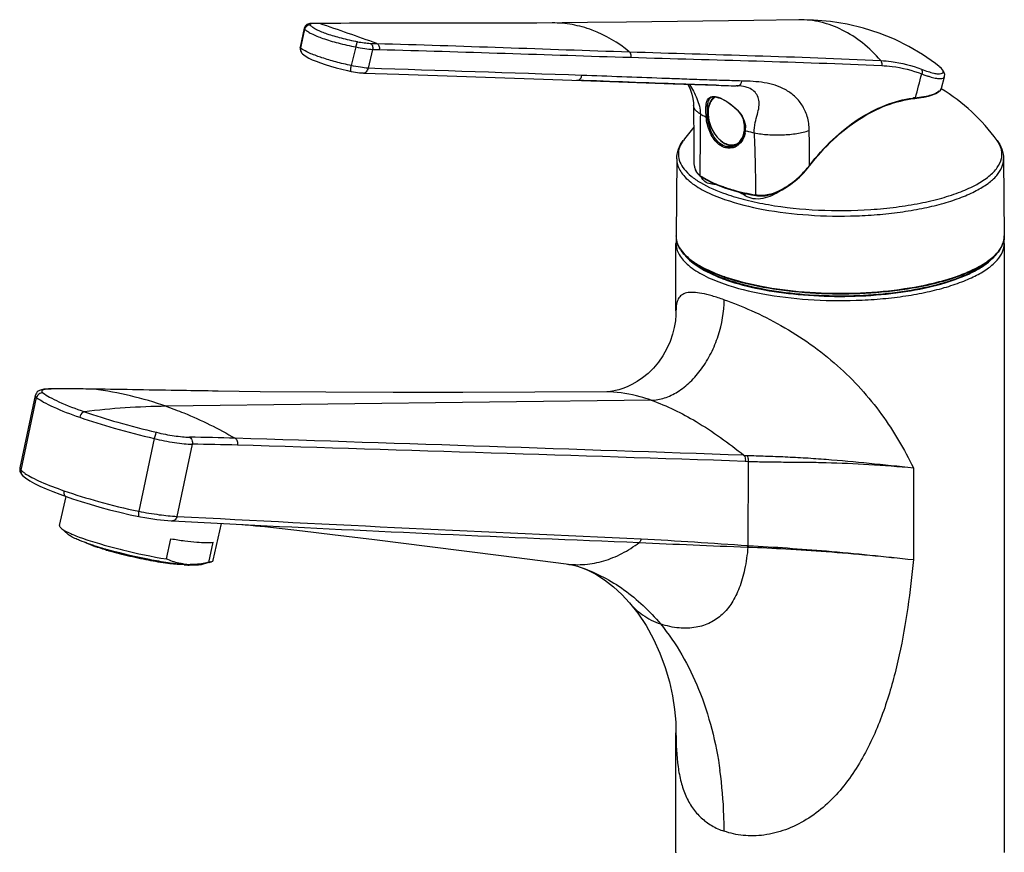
# Model space of a CAD drawing. Header units: millimetres. Extents: x 0 to 1118, y 0 to 864.
# Tile 2 of 5: x 268 to 418, y 235 to 362. Entities that reach past the tile are written whole.
import ezdxf

# ---------------------------------------------------------------- set-up
doc = ezdxf.new("R2010")
doc.units = ezdxf.units.MM
doc.header["$LTSCALE"] = 61.468
doc.layers.get('0').update_dxf_attribs({"linetype": 'CONTINUOUS'})

msp = doc.modelspace()

# ---------------------------------------------------------------- linework, layer by layer
at = {"color": 7, "linetype": 'CONTINUOUS'}
for p, q in [((354.86, 361.42), (347.12, 361.35)), ((387.02, 361.85), (380.18, 361.76)), ((311.71, 360.56), (311.11, 357.69)), ((318.6, 361.33), (312.99, 361.29)), ((323.78, 361.34), (318.6, 361.33)), ((342.13, 361.34), (323.78, 361.34)), ((347.12, 361.35), (342.13, 361.34)), ((311.11, 357.69), (311.09, 357.5)), ((311.45, 356.66), (311.45, 356.66)), ((408.43, 354.73), (408.43, 354.74)), ((348.14, 352.8), (358.23, 352.45)), ((358.23, 352.45), (367.9, 352.1)), ((408.78, 351.45), (409.23, 353.15)), ((409.23, 353.14), (409.23, 353.15)), ((367.9, 352.1), (374.46, 351.87)), ((377.67, 351.78), (377.48, 351.78)), ((377.72, 351.78), (377.67, 351.78)), ((374.49, 350.06), (374.81, 349.98)), ((374.81, 349.98), (374.89, 349.95)), ((374.89, 349.95), (374.95, 349.93)), ((374.95, 349.93), (375.29, 349.79)), ((404.72, 349.86), (404.72, 349.86)), ((371.01, 348.79), (371.01, 348.79)), ((371.01, 348.79), (371.02, 347.5)), ((371.02, 347.5), (371.04, 344.16)), ((378.86, 345), (378.84, 344.87)), ((378.87, 345.1), (378.86, 345)), ((371.04, 344.16), (371.05, 340.28)), ((377.27, 342.62), (377.26, 342.62)), ((368.45, 340.64), (368.34, 328.92)), ((418.22, 340.64), (418.33, 328.92)), ((387.74, 338.47), (388.33, 339.14)), ((388.33, 339.14), (388.69, 339.6)), ((388.69, 339.6), (388.71, 339.62)), ((371.91, 338.12), (372.03, 338.03)), ((372.03, 338.03), (372.43, 337.77)), ((375.19, 336.44), (375.72, 336.25)), ((375.72, 336.25), (376.25, 336.07)), ((378.88, 335.38), (379.84, 335.19)), ((379.84, 335.19), (380.54, 335.06)), ((380.54, 335.06), (380.73, 335.03)), ((368.33, 317.48), (368.33, 327.76)), ((418.33, 327.76), (418.33, 234.97)), ((270.75, 304.59), (268.39, 293.57)), ((271.71, 305.47), (271.54, 305.42)), ((273, 305.6), (272.74, 305.59)), ((274.98, 305.6), (273, 305.6)), ((277.34, 305.59), (274.98, 305.6)), ((279.64, 305.56), (277.34, 305.59)), ((298.61, 305.26), (279.64, 305.56)), ((305, 305.17), (298.61, 305.26)), ((268.41, 293.03), (268.48, 292.84)), ((268.82, 292.4), (268.83, 292.39)), ((274.45, 284.77), (275.45, 289.2)), ((275.43, 289.2), (275.43, 289.2)), ((291.65, 285.49), (302.29, 284.94)), ((297.86, 279.49), (299.13, 285.1)), ((302.23, 284.94), (302.42, 284.93)), ((274.67, 284.38), (275.71, 283.45)), ((302.42, 284.93), (302.73, 284.9)), ((302.73, 284.9), (303.15, 284.86)), ((303.15, 284.86), (304.28, 284.75)), ((304.28, 284.75), (305.72, 284.61)), ((305.72, 284.61), (308.36, 284.32)), ((308.36, 284.32), (311.42, 283.96)), ((311.42, 283.96), (316.02, 283.42)), ((290.71, 279.68), (291.41, 282.76)), ((297.16, 279.15), (297.86, 282.23)), ((316.02, 283.42), (322.39, 282.63)), ((322.39, 282.63), (330.82, 281.58)), ((330.82, 281.58), (341.68, 280.2)), ((297.5, 279.22), (296.16, 278.83)), ((341.68, 280.2), (351.6, 278.92)), ((353.75, 278.43), (353.89, 278.38)), ((353.89, 278.38), (353.9, 278.37)), ((361.24, 273.01), (361.24, 273)), ((368.33, 234.97), (368.33, 253.16))]:
    msp.add_line(p, q, dxfattribs=at)
at = {"color": 9, "linetype": 'CONTINUOUS'}
for p, q in [((311.28, 358.03), (311.78, 360.42)), ((313.44, 361.27), (313.13, 361.27)), ((313.74, 361.28), (313.44, 361.27)), ((314.04, 361.28), (313.74, 361.28)), ((341.87, 361.34), (339.82, 361.34)), ((311.18, 357.55), (311.21, 357.67)), ((311.21, 357.67), (311.28, 358.03)), ((319.56, 357.71), (318.88, 354.87)), ((322.13, 357.34), (321.46, 354.47)), ((373.75, 350.04), (373.76, 350.05)), ((372.03, 338.03), (372.03, 338.03)), ((373.82, 336.8), (373.82, 337.03)), ((378.86, 335.04), (378.86, 335.38)), ((368.43, 328.15), (368.43, 328.13)), ((279.69, 305.56), (279.64, 305.56)), ((298.61, 305.26), (298.42, 305.26)), ((268.59, 293.2), (270.95, 304.27)), ((364.56, 303.87), (290.68, 302.95)), ((288.85, 298.03), (286.5, 286.95)), ((294.66, 297.16), (292.32, 286.17)), ((378.87, 294.56), (379.3, 294.55)), ((379.3, 294.55), (379.26, 281.74)), ((404.48, 293.58), (404.48, 279.58))]:
    msp.add_line(p, q, dxfattribs=at)
at = {"color": 7, "linetype": 'CONTINUOUS'}
for points in [[(380.18, 361.76), (360.77, 361.49), (354.86, 361.42)], [(408.43, 354.74), (407.83, 355.2), (405.87, 356.57), (403.78, 357.8), (401.59, 358.89), (399.29, 359.82), (396.89, 360.58), (394.42, 361.17), (391.87, 361.58), (389.27, 361.81), (387.02, 361.85)], [(311.79, 360.78), (311.73, 360.63), (311.71, 360.56)], [(312.4, 361.23), (312.26, 361.18), (312.12, 361.11), (311.99, 361.02), (311.88, 360.91), (311.79, 360.78)], [(312.7, 361.28), (312.54, 361.26), (312.4, 361.23)], [(312.99, 361.29), (312.86, 361.29), (312.7, 361.28)], [(311.09, 357.5), (311.1, 357.31), (311.14, 357.13)], [(311.14, 357.13), (311.22, 356.96), (311.31, 356.81), (311.43, 356.68), (311.45, 356.66)], [(311.45, 356.66), (311.63, 356.5), (312, 356.25), (312.43, 356), (312.94, 355.76), (313.52, 355.52), (314.19, 355.27), (314.92, 355.03), (315.72, 354.78), (316.56, 354.55), (317.43, 354.32), (318.31, 354.11), (318.86, 353.99)], [(318.86, 353.99), (319.19, 353.93), (319.5, 353.87), (319.81, 353.82), (320.13, 353.78), (320.43, 353.75), (320.72, 353.74), (320.76, 353.73)], [(409.23, 353.14), (409.25, 353.26), (409.26, 353.53), (409.19, 353.79), (409.08, 354.03), (408.93, 354.24), (408.75, 354.45), (408.53, 354.65), (408.43, 354.73)], [(320.76, 353.73), (326.12, 353.54), (348.14, 352.8)], [(370.15, 352.02), (370.49, 351.26), (370.74, 350.52), (370.9, 349.84), (370.99, 349.21), (371.01, 348.79)], [(404.72, 349.86), (405.31, 349.93), (406.1, 350.06), (406.81, 350.21), (407.42, 350.39), (407.93, 350.61), (408.33, 350.85), (408.62, 351.13), (408.79, 351.46)], [(373.75, 350.04), (373.94, 350.1), (374.2, 350.1), (374.49, 350.06)], [(375.29, 349.79), (375.67, 349.6), (376.06, 349.38), (376.47, 349.11), (376.87, 348.81), (377.26, 348.48), (377.63, 348.11), (377.97, 347.72), (378.26, 347.3), (378.5, 346.86), (378.69, 346.42), (378.81, 345.97), (378.87, 345.52), (378.87, 345.1)], [(378.84, 344.87), (378.75, 344.43), (378.6, 344.01), (378.41, 343.63), (378.16, 343.29), (377.89, 343)], [(377.89, 343), (377.57, 342.78), (377.26, 342.62)], [(371.05, 340.28), (371.07, 339.9), (371.13, 339.46), (371.25, 339.05), (371.42, 338.69), (371.64, 338.37), (371.91, 338.12)], [(372.43, 337.77), (373.06, 337.41), (373.73, 337.07)], [(380.73, 335.03), (381.29, 335), (381.89, 335.04), (382.53, 335.15), (383.18, 335.34), (383.84, 335.61), (384.51, 335.93), (385.18, 336.33), (385.83, 336.78), (386.48, 337.29), (387.12, 337.86), (387.74, 338.47)], [(373.73, 337.07), (374.44, 336.74), (375.19, 336.44)], [(376.25, 336.07), (377.08, 335.82), (377.96, 335.59), (378.88, 335.38)], [(368.33, 317.49), (368.32, 316.89), (368.24, 315.99), (368.07, 314.98), (367.81, 313.92), (367.43, 312.82), (366.94, 311.73), (366.34, 310.66), (365.65, 309.66), (364.9, 308.76), (364.09, 307.96), (363.25, 307.27), (362.42, 306.71), (361.62, 306.26), (360.87, 305.91), (360.21, 305.66), (359.62, 305.47), (359.11, 305.34), (358.68, 305.25), (358.34, 305.19), (358.07, 305.16), (358.01, 305.15)], [(271.54, 305.42), (271.37, 305.35), (271.21, 305.26), (271.05, 305.13), (270.92, 304.97), (270.81, 304.78), (270.75, 304.59)], [(272.74, 305.59), (272.49, 305.58), (272.27, 305.56), (272.07, 305.54), (271.88, 305.51), (271.71, 305.47)], [(357.84, 305.13), (346.81, 305.08), (335.87, 305.05), (325.27, 305.05), (314.99, 305.09), (305, 305.17)], [(358.01, 305.15), (357.89, 305.14), (357.81, 305.14)], [(268.39, 293.57), (268.37, 293.45), (268.37, 293.24), (268.41, 293.03)], [(268.48, 292.84), (268.58, 292.67), (268.7, 292.53), (268.83, 292.39)], [(268.82, 292.4), (269.26, 292.03), (269.9, 291.6), (270.63, 291.18), (271.46, 290.77), (272.39, 290.36), (273.4, 289.95), (274.5, 289.53), (275.43, 289.2)], [(275.43, 289.2), (276.41, 288.86), (277.73, 288.44), (279.12, 288.01), (280.57, 287.59), (282.07, 287.18), (283.62, 286.8), (285.21, 286.43), (286.51, 286.16)], [(286.51, 286.16), (286.79, 286.1), (287.41, 285.99), (288.03, 285.89), (288.65, 285.79), (289.25, 285.71), (289.84, 285.64), (290.4, 285.58), (290.93, 285.54), (291.42, 285.5), (291.65, 285.49)], [(351.6, 278.92), (351.99, 278.86), (352.46, 278.78), (352.91, 278.67), (353.34, 278.56), (353.75, 278.43)], [(353.9, 278.37), (354.88, 277.98), (356.13, 277.34), (357.45, 276.5), (358.79, 275.45), (360.09, 274.24), (361.24, 273.01)], [(361.24, 273), (362.5, 271.42), (363.77, 269.52), (364.91, 267.48), (365.89, 265.34), (366.7, 263.16), (367.34, 260.97), (367.81, 258.82), (368.12, 256.75), (368.29, 254.79), (368.33, 253.15)]]:
    msp.add_lwpolyline(points, dxfattribs=at)
at = {"color": 9, "linetype": 'CONTINUOUS'}
for centre, radius, start, end in [((128.42, -185.28), 577.22, 70.32407, 71.24168), ((312.07, 357.32), 0.909, 218.5517, 226.3213), ((353.3, 353.12), 0.491, 267.9917, 272.5574), ((373.18, 345.23), 5.04, 67.4315, 70.7016), ((372.89, 344.52), 5.81, 65.4316, 67.4925), ((406.51, 333.9), 16.16, 96.642, 97.5687), ((406.5, 334.02), 16.04, 96.3992, 96.6411), ((406.49, 334.08), 15.97, 96.0503, 96.3993), ((402.6, 371.35), 21.5, 275.8835, 276.4976), ((1027.29, 338.58), 655.31, 179.22015, 180.03905), ((374.92, 345.4), 4.03, 351.7079, 353.4438), ((375.98, 345.28), 2.96, 353.3665, 354.4392), ((389.2, 386.67), 42.98, 256.1613, 256.3315), ((375.84, 345.29), 3.1, 354.4559, 1.6545), ((-404.28, 336.03), 792.96, 0.26152, 0.64737), ((375.06, 345.38), 3.89, 348.1335, 351.7186), ((389.67, 388.61), 44.98, 256.3377, 257.9279), ((199.74, 335.6), 180.75, 359.8615, 2.8632), ((376.53, 344.78), 2.31, 250.7875, 253.2218), ((376.98, 345.41), 2.66, 245.9682, 250.736), ((376.48, 344.53), 2.06, 273.8486, 276.4987), ((376.39, 344.53), 2.25, 289.5808, 294.7657), ((376.84, 344.42), 1.65, 284.2744, 296.8537), ((376.35, 344.61), 2.34, 294.8258, 304.9431), ((377.34, 348.47), 14.36, 319.9503, 322.0124), ((377.48, 348.35), 14.17, 322.0163, 322.1361), ((379.09, 348.89), 12.9, 236.5583, 237.9521), ((382.5, 355.95), 20.75, 249.7646, 250.7795), ((382.66, 356.44), 21.27, 250.7879, 251.0217), ((382.87, 357.05), 21.92, 251.0243, 251.7738), ((381.2, 339.35), 4.24, 260.3749, 264.0962), ((381.21, 339.51), 4.4, 264.0873, 265.9152), ((371.63, 328.94), 3.3, 194.0901, 195.0473), ((371.75, 328.97), 3.42, 195.0678, 199.2166), ((414.94, 328.96), 3.4, 340.7734, 345.8787), ((384.97, 347.96), 27.28, 249.1704, 250.0042), ((385.59, 351.23), 30.19, 250.7831, 250.9946), ((385.48, 349.36), 28.77, 250.0037, 250.7862), ((273.13, 298.08), 7.51, 91.9942, 93.8687), ((273.05, 305.09), 0.506, 77.2535, 90.2822), ((279.63, 305.06), 0.504, 82.6445, 89.0976), ((272.47, 250.76), 55.27, 70.7589, 82.4898), ((357.91, 290.62), 14.52, 88.8496, 90.313), ((292.16, 187.88), 115.08, 90.7349, 96.9549), ((288.99, -70.6), 368.87, 88.1067, 89.183), ((291.48, -24.21), 321.39, 88.2079, 89.4338), ((-544.14, -26114.19), 26425.79, 87.99877, 88.166904), ((-626.31, -30053.9), 30365.1, 88.102974, 88.248984), ((386.6, 502.19), 206.87, 267.8038, 267.9237), ((269.37, 292.98), 0.8, 221.647, 226.8729), ((273, 298.24), 6.7, 233.4856, 235.1825), ((730.02, 8587), 8312.36, 266.981605, 267.469579), ((577.54, 5671.63), 5393.72, 267.07482, 267.71737), ((379.83, 299.31), 17.84, 267.8934, 268.2656), ((380.36, 298.91), 17.2, 266.3335, 266.7123)]:
    msp.add_arc(centre, radius, start, end, dxfattribs=at)
at = {"color": 7, "linetype": 'CONTINUOUS'}
for centre, radius, start, end in [((399.62, 1154.81), 803.33, 268.2047, 268.42124), ((377.49, 344.98), 6.8, 85.5671, 88.0293), ((393.34, 326.17), 29.5, 35.9114, 58.578), ((375.44, 348.52), 2.05, 129.1923, 133.2128), ((375.4, 348.65), 1.92, 130.3887, 135.1268), ((406.38, 334.2), 15.75, 96.0502, 96.2878), ((402.59, 369.46), 19.68, 276.6647, 277.3088), ((378.79, 347.75), 5.61, 186.5213, 191.8238), ((393.35, 326.16), 29.51, 139.1211, 144.0842), ((377.27, 345.8), 3.18, 242.6347, 244.7392), ((377.16, 345.56), 2.92, 244.6844, 250.716), ((377.06, 345.28), 2.63, 250.734, 256.8735), ((374.24, 338.84), 2.26, 203.9618, 209.6706), ((373.23, 328), 8.82, 81.8785, 86.2209), ((371.65, 323.65), 13.48, 57.7047, 62.7381), ((371.61, 328.89), 3.28, 179.5434, 191.8508), ((371.85, 327.76), 3.52, 170.7936, 179.9707), ((371.85, 328.94), 3.52, 191.855, 198.5039), ((372.12, 329.03), 3.8, 198.4972, 203.4202), ((414.5, 329.05), 3.85, 335.1428, 341.5525), ((414.8, 328.95), 3.53, 341.5799, 347.3598), ((414.81, 327.76), 3.52, 0.035, 9.8127), ((385.52, 350.66), 29.73, 250.5441, 250.7832), ((385.83, 351.55), 30.67, 250.7857, 251.4852), ((386.12, 352.41), 31.57, 251.4825, 251.6213), ((385.43, 348.99), 28.34, 249.8073, 250.7878), ((289.6, 315.87), 35.02, 249.6919, 250.8131), ((295.26, 330.06), 50.79, 252.1067, 252.9479), ((289.34, 308.42), 28.47, 250.5087, 250.7841), ((297.95, 338.91), 60.03, 252.9647, 253.9676), ((299.42, 343.99), 65.33, 253.9616, 254.1998), ((295.07, 326.07), 47.03, 253.1589, 253.4008), ((300.34, 347.24), 68.7, 254.2015, 254.6623), ((294.52, 287.56), 8.73, 261.8051, 262.9734), ((295.83, 305.91), 27.22, 264.8757, 265.3026), ((294.53, 287.61), 8.77, 262.9757, 265.3078), ((295.64, 303.61), 24.91, 265.3023, 265.7553), ((295.4, 300.29), 21.58, 265.7423, 266.7394), ((294.54, 287.7), 8.87, 265.3068, 266.4647), ((294.55, 287.87), 9.04, 266.4691, 268.7524), ((371.37, 234.97), 3.04, 180.0002, 181.8179)]:
    msp.add_arc(centre, radius, start, end, dxfattribs=at)
at = {"color": 9, "linetype": 'CONTINUOUS'}
for points, knots in [([(399.51, 355.64), (398.67, 356.61), (396.87, 358.37), (393.77, 360.38), (390.45, 361.61), (388.15, 361.87), (387.02, 361.85)], [0, 0, 0, 0, 0.268474, 0.522233, 0.764373, 1, 1, 1, 1]), ([(311.71, 360.56), (311.71, 360.55), (311.71, 360.49), (311.75, 360.45), (311.78, 360.42)], [0, 0, 0, 0, 0.196264, 1, 1, 1, 1]), ([(312.63, 361.02), (312.45, 361.05), (312.05, 360.95), (311.82, 360.6), (311.78, 360.42)], [0, 0, 0, 0, 0.497223, 1, 1, 1, 1]), ([(311.78, 360.42), (311.9, 360.3), (312.23, 360.05), (313.13, 359.54), (314.69, 358.93), (316.96, 358.27), (318.66, 357.89), (319.56, 357.71)], [0, 0, 0, 0, 0.062915, 0.146866, 0.373688, 0.665621, 1, 1, 1, 1]), ([(312.77, 361.24), (312.73, 361.23), (312.67, 361.21), (312.59, 361.16), (312.58, 361.08), (312.61, 361.04), (312.63, 361.02)], [0, 0, 0, 0, 0.344256, 0.571222, 0.750475, 1, 1, 1, 1]), ([(312.63, 361.02), (312.75, 360.9), (313.05, 360.67), (313.88, 360.2), (315.32, 359.64), (317.42, 359.03), (318.99, 358.68), (319.82, 358.51)], [0, 0, 0, 0, 0.062722, 0.146382, 0.372946, 0.665229, 1, 1, 1, 1]), ([(313.13, 361.27), (313.1, 361.27), (312.98, 361.27), (312.85, 361.26), (312.77, 361.24)], [0, 0, 0, 0, 0.294248, 1, 1, 1, 1]), ([(361.22, 356.97), (359.53, 358.35), (356.69, 360.05), (352.57, 361.2), (350.49, 361.38), (349.47, 361.37)], [0, 0, 0, 0, 0.51363, 0.758844, 1, 1, 1, 1]), ([(319.82, 358.51), (319.8, 358.49), (319.75, 358.39), (319.68, 358.22), (319.62, 357.98), (319.58, 357.8), (319.56, 357.71)], [0, 0, 0, 0, 0.127077, 0.358069, 0.663466, 1, 1, 1, 1]), ([(319.82, 358.51), (320.17, 358.44), (320.81, 358.34), (321.46, 358.27), (321.76, 358.26)], [0, 0, 0, 0, 0.53751, 1, 1, 1, 1]), ([(311.18, 357.55), (311.17, 357.56), (311.13, 357.6), (311.1, 357.65), (311.11, 357.69)], [0, 0, 0, 0, 0.33446, 1, 1, 1, 1]), ([(311.55, 357.27), (311.52, 357.3), (311.39, 357.38), (311.27, 357.48), (311.18, 357.55)], [0, 0, 0, 0, 0.278667, 1, 1, 1, 1]), ([(318.88, 354.87), (318.09, 355.04), (316.59, 355.4), (314.53, 356), (312.87, 356.6), (311.92, 357.04), (311.55, 357.27)], [0, 0, 0, 0, 0.315634, 0.598475, 0.831044, 1, 1, 1, 1]), ([(319.56, 357.71), (320.02, 357.61), (320.87, 357.46), (321.73, 357.36), (322.13, 357.34)], [0, 0, 0, 0, 0.538359, 1, 1, 1, 1]), ([(321.76, 358.26), (321.91, 358.21), (322.15, 357.9), (322.17, 357.53), (322.13, 357.34)], [0, 0, 0, 0, 0.450449, 1, 1, 1, 1]), ([(322.77, 358.24), (329.18, 358.06), (342, 357.64), (354.82, 357.17), (361.22, 356.97)], [0, 0, 0, 0, 0.500391, 1, 1, 1, 1]), ([(322.77, 358.24), (322.91, 358.18), (323.15, 357.87), (323.17, 357.5), (323.13, 357.32)], [0, 0, 0, 0, 0.45096, 1, 1, 1, 1]), ([(323.13, 357.32), (329.52, 357.15), (342.29, 356.76), (355.06, 356.32), (361.45, 356.13)], [0, 0, 0, 0, 0.500103, 1, 1, 1, 1]), ([(361.22, 356.97), (367.61, 356.77), (380.37, 356.39), (393.14, 355.96), (399.51, 355.64)], [0, 0, 0, 0, 0.500305, 1, 1, 1, 1]), ([(361.22, 356.97), (361.27, 356.93), (361.46, 356.69), (361.49, 356.36), (361.45, 356.13)], [0, 0, 0, 0, 0.225681, 1, 1, 1, 1]), ([(361.45, 356.13), (367.82, 355.94), (380.56, 355.59), (393.3, 355.17), (399.66, 354.87)], [0, 0, 0, 0, 0.500322, 1, 1, 1, 1]), ([(399.51, 355.64), (400.05, 355.61), (402.16, 355.42), (404.25, 354.9), (405.73, 354.32)], [0, 0, 0, 0, 0.253157, 1, 1, 1, 1]), ([(399.51, 355.64), (399.55, 355.59), (399.68, 355.36), (399.7, 355.07), (399.66, 354.87)], [0, 0, 0, 0, 0.231573, 1, 1, 1, 1]), ([(318.86, 353.99), (318.83, 354), (318.8, 354.11), (318.8, 354.28), (318.83, 354.56), (318.86, 354.76), (318.88, 354.87)], [0, 0, 0, 0, 0.094502, 0.305962, 0.620112, 1, 1, 1, 1]), ([(321.46, 354.47), (321.06, 354.5), (320.2, 354.6), (319.34, 354.76), (318.88, 354.87)], [0, 0, 0, 0, 0.461593, 1, 1, 1, 1]), ([(320.76, 353.73), (320.84, 353.73), (321, 353.77), (321.3, 354), (321.42, 354.28), (321.46, 354.47)], [0, 0, 0, 0, 0.214613, 0.450207, 1, 1, 1, 1]), ([(399.66, 354.87), (400.19, 354.85), (402.26, 354.67), (404.31, 354.16), (405.76, 353.6)], [0, 0, 0, 0, 0.253311, 1, 1, 1, 1]), ([(405.73, 354.32), (406.06, 354.19), (406.67, 353.97), (407.51, 353.72), (408.17, 353.6), (408.65, 353.6), (408.95, 353.72), (409.03, 353.9), (409.01, 354.04), (408.95, 354.2), (408.77, 354.45), (408.58, 354.62), (408.43, 354.73)], [0, 0, 0, 0, 0.233761, 0.426043, 0.573606, 0.676291, 0.74112, 0.767744, 0.79724, 0.833687, 0.879151, 1, 1, 1, 1]), ([(405.73, 354.32), (405.76, 354.28), (405.86, 354.05), (405.83, 353.78), (405.76, 353.6)], [0, 0, 0, 0, 0.22657, 1, 1, 1, 1]), ([(353.32, 352.63), (353.35, 352.63), (353.5, 352.65), (353.63, 352.73), (353.7, 352.81)], [0, 0, 0, 0, 0.238231, 1, 1, 1, 1]), ([(353.7, 352.81), (353.74, 352.84), (353.88, 353.01), (353.96, 353.21), (353.99, 353.37)], [0, 0, 0, 0, 0.232353, 1, 1, 1, 1]), ([(378.37, 352.52), (377.86, 352.52), (376.85, 352.57), (374.81, 352.62), (372.27, 352.71), (369.22, 352.81), (365.16, 352.96), (360.08, 353.15), (356.02, 353.3), (353.99, 353.37)], [0, 0, 0, 0, 0.062559, 0.125122, 0.250167, 0.375168, 0.50014, 0.750053, 1, 1, 1, 1]), ([(378.14, 352.01), (378.17, 352.04), (378.28, 352.19), (378.35, 352.38), (378.37, 352.52)], [0, 0, 0, 0, 0.235033, 1, 1, 1, 1]), ([(388.63, 344.99), (388.62, 345.71), (388.43, 347.07), (387.61, 348.88), (386.43, 350.27), (384.53, 351.57), (381.77, 352.41), (379.51, 352.49), (378.37, 352.52)], [0, 0, 0, 0, 0.149523, 0.284612, 0.408957, 0.527576, 0.761111, 1, 1, 1, 1]), ([(405.76, 353.6), (405.83, 353.57), (406.08, 353.48), (406.33, 353.39), (406.52, 353.33)], [0, 0, 0, 0, 0.26042, 1, 1, 1, 1]), ([(406.52, 353.33), (406.58, 353.31), (406.8, 353.24), (407.03, 353.17), (407.19, 353.12)], [0, 0, 0, 0, 0.262656, 1, 1, 1, 1]), ([(407.19, 353.12), (407.46, 353.05), (407.84, 352.95), (408.34, 352.89), (408.74, 352.86), (409.17, 352.94), (409.23, 353.14)], [0, 0, 0, 0, 0.397861, 0.558619, 0.693724, 1, 1, 1, 1]), ([(370.37, 352.01), (370.81, 351.32), (371.58, 349.9), (372.05, 348.29), (372.04, 347.49)], [0, 0, 0, 0, 0.506348, 1, 1, 1, 1]), ([(377.67, 351.78), (377.75, 351.78), (377.94, 351.82), (378.08, 351.94), (378.14, 352.01)], [0, 0, 0, 0, 0.47655, 1, 1, 1, 1]), ([(407.56, 350.52), (407.8, 350.6), (408.19, 350.77), (408.54, 351.04), (408.65, 351.19)], [0, 0, 0, 0, 0.573218, 1, 1, 1, 1]), ([(408.65, 351.19), (408.67, 351.21), (408.72, 351.29), (408.77, 351.38), (408.78, 351.45)], [0, 0, 0, 0, 0.263857, 1, 1, 1, 1]), ([(372.93, 347.03), (372.89, 347.49), (372.86, 348.15), (372.92, 348.97), (373.02, 349.43), (373.19, 349.8), (373.55, 350.15), (373.95, 350.18), (374.19, 350.15)], [0, 0, 0, 0, 0.360029, 0.505842, 0.625999, 0.724155, 0.809643, 1, 1, 1, 1]), ([(373.15, 347.04), (373.12, 347.42), (373.09, 348.09), (373.13, 348.89), (373.24, 349.41), (373.36, 349.69), (373.52, 349.92), (373.67, 350.01), (373.75, 350.04)], [0, 0, 0, 0, 0.350851, 0.632969, 0.744629, 0.838993, 0.921232, 1, 1, 1, 1]), ([(374.08, 349.9), (374.01, 349.84), (373.75, 349.6), (373.57, 349.28), (373.46, 349.03)], [0, 0, 0, 0, 0.237291, 1, 1, 1, 1]), ([(374.43, 350.11), (374.46, 350.1), (374.6, 350.07), (374.74, 350.03), (374.85, 349.99)], [0, 0, 0, 0, 0.235961, 1, 1, 1, 1]), ([(375.31, 349.8), (375.74, 349.61), (376.6, 349.1), (377.75, 348.11), (378.65, 346.87), (378.93, 345.87), (378.94, 345.38)], [0, 0, 0, 0, 0.239513, 0.498375, 0.755197, 1, 1, 1, 1]), ([(388.67, 339.65), (389.74, 341.05), (392.03, 343.62), (395.92, 346.75), (400.05, 348.94), (402.96, 349.73), (404.38, 349.92)], [0, 0, 0, 0, 0.274986, 0.534331, 0.775835, 1, 1, 1, 1]), ([(405.04, 349.99), (405.51, 350.05), (406.37, 350.17), (407.2, 350.39), (407.56, 350.52)], [0, 0, 0, 0, 0.554226, 1, 1, 1, 1]), ([(372.04, 347.49), (371.89, 347.58), (371.61, 347.77), (371.27, 348.09), (371.06, 348.43), (371.01, 348.67), (371.01, 348.79)], [0, 0, 0, 0, 0.310089, 0.573669, 0.798391, 1, 1, 1, 1]), ([(373.46, 349.03), (373.25, 348.53), (373.12, 347.32), (373.54, 345.55), (374.46, 343.98), (375.4, 343.2), (375.9, 342.98)], [0, 0, 0, 0, 0.232716, 0.49939, 0.766408, 1, 1, 1, 1]), ([(372.04, 347.49), (372.11, 347.45), (372.4, 347.29), (372.7, 347.14), (372.93, 347.03)], [0, 0, 0, 0, 0.243729, 1, 1, 1, 1]), ([(372.93, 347.03), (372.96, 347.02), (373.04, 347.02), (373.11, 347.03), (373.15, 347.04)], [0, 0, 0, 0, 0.475425, 1, 1, 1, 1]), ([(375.67, 342.41), (375.28, 342.55), (374.64, 342.97), (373.94, 343.84), (373.26, 345.15), (372.99, 346.27), (372.93, 347.03)], [0, 0, 0, 0, 0.216127, 0.397629, 0.593674, 1, 1, 1, 1]), ([(375.77, 342.59), (375.4, 342.72), (374.68, 343.19), (373.9, 344.27), (373.37, 345.59), (373.19, 346.55), (373.15, 347.04)], [0, 0, 0, 0, 0.215979, 0.460994, 0.728584, 1, 1, 1, 1]), ([(378.74, 345.05), (378.75, 345.18), (378.77, 345.7), (378.7, 346.22), (378.61, 346.61)], [0, 0, 0, 0, 0.23963, 1, 1, 1, 1]), ([(378.92, 344.94), (378.91, 344.94), (378.89, 344.95), (378.86, 344.98), (378.86, 345)], [0, 0, 0, 0, 0.340237, 1, 1, 1, 1]), ([(380.26, 344.63), (380.94, 344.49), (382.38, 344.3), (384.56, 344.27), (386.67, 344.48), (388.02, 344.79), (388.63, 344.99)], [0, 0, 0, 0, 0.247845, 0.512719, 0.77099, 1, 1, 1, 1]), ([(369.44, 343.47), (369.2, 343.14), (368.81, 342.44), (368.62, 341.27), (368.89, 340.1), (369.58, 339), (370.66, 337.95), (372.72, 336.55), (374.57, 335.76), (375.91, 335.3)], [0, 0, 0, 0, 0.101064, 0.192807, 0.285457, 0.38892, 0.509912, 0.651753, 1, 1, 1, 1]), ([(375.91, 335.3), (376.91, 334.95), (379.06, 334.32), (383.75, 333.36), (390.12, 332.71), (396.65, 332.77), (401.81, 333.27), (405.42, 333.84), (408.71, 334.61), (411.61, 335.55), (414.03, 336.64), (415.93, 337.86), (417.28, 339.18), (417.9, 340.42), (418, 341.4), (417.88, 342.38), (417.53, 343.06), (417.23, 343.47)], [0, 0, 0, 0, 0.066957, 0.140718, 0.302175, 0.470024, 0.551538, 0.628922, 0.700485, 0.764784, 0.820739, 0.86782, 0.906385, 0.938312, 0.95308, 0.967874, 1, 1, 1, 1]), ([(377.89, 343.15), (378.09, 343.32), (378.44, 343.76), (378.62, 344.29), (378.68, 344.58)], [0, 0, 0, 0, 0.469327, 1, 1, 1, 1]), ([(378.86, 344.58), (378.83, 344.44), (378.69, 343.92), (378.43, 343.43), (378.17, 343.12)], [0, 0, 0, 0, 0.263543, 1, 1, 1, 1]), ([(377.14, 342.41), (376.91, 342.33), (376.41, 342.24), (375.9, 342.33), (375.67, 342.41)], [0, 0, 0, 0, 0.49441, 1, 1, 1, 1]), ([(376.62, 342.47), (376.43, 342.46), (376.17, 342.48), (375.92, 342.54), (375.86, 342.56)], [0, 0, 0, 0, 0.745402, 1, 1, 1, 1]), ([(376.5, 342.8), (376.56, 342.79), (376.81, 342.76), (377.06, 342.78), (377.24, 342.82)], [0, 0, 0, 0, 0.259074, 1, 1, 1, 1]), ([(378.17, 343.12), (378.13, 343.08), (377.99, 342.93), (377.82, 342.78), (377.69, 342.69)], [0, 0, 0, 0, 0.254883, 1, 1, 1, 1]), ([(368.45, 340.64), (368.44, 340.35), (368.52, 339.76), (368.9, 338.89), (369.51, 338.05), (370.7, 336.91), (372.78, 335.62), (374.67, 334.85), (375.74, 334.48)], [0, 0, 0, 0, 0.085488, 0.176479, 0.277556, 0.391773, 0.664998, 1, 1, 1, 1]), ([(375.74, 334.48), (377.65, 333.81), (381.88, 332.78), (388.61, 331.97), (394.58, 331.87), (399.38, 332.16), (402.84, 332.56), (406.1, 333.13), (409.08, 333.85), (411.35, 334.6), (412.97, 335.27), (414.35, 335.93), (415.8, 336.81), (417.16, 337.99), (418.02, 339.27), (418.23, 340.21), (418.22, 340.64)], [0, 0, 0, 0, 0.132581, 0.284219, 0.443844, 0.522904, 0.599441, 0.672037, 0.739403, 0.800437, 0.828314, 0.854321, 0.900552, 0.939278, 0.971579, 1, 1, 1, 1]), ([(371.05, 340.28), (371.05, 339.85), (371.14, 339.21), (371.54, 338.5), (371.82, 338.23), (371.98, 338.13)], [0, 0, 0, 0, 0.528613, 0.768005, 1, 1, 1, 1]), ([(380.9, 335.12), (382.31, 335.01), (384.5, 335.86), (386.81, 337.6), (387.85, 338.66), (388.33, 339.23)], [0, 0, 0, 0, 0.48884, 0.74644, 1, 1, 1, 1]), ([(388.67, 339.65), (388.68, 339.65), (388.69, 339.63), (388.7, 339.61), (388.69, 339.6)], [0, 0, 0, 0, 0.365062, 1, 1, 1, 1]), ([(372.25, 337.96), (372.47, 337.82), (373.45, 337.24), (374.5, 336.78), (375.32, 336.48)], [0, 0, 0, 0, 0.232387, 1, 1, 1, 1]), ([(376.02, 336.23), (376.36, 336.12), (377.83, 335.68), (379.33, 335.36), (380.49, 335.16)], [0, 0, 0, 0, 0.236236, 1, 1, 1, 1]), ([(380.49, 335.16), (380.49, 335.15), (380.49, 335.11), (380.51, 335.07), (380.54, 335.06)], [0, 0, 0, 0, 0.335326, 1, 1, 1, 1]), ([(368.33, 327.76), (368.33, 327.48), (368.42, 326.88), (368.8, 326.02), (369.42, 325.18), (370.61, 324.04), (372.7, 322.75), (374.59, 321.97), (375.66, 321.6)], [0, 0, 0, 0, 0.085462, 0.176545, 0.277754, 0.392076, 0.665334, 1, 1, 1, 1]), ([(368.52, 327.84), (368.7, 327.32), (369.37, 326.27), (370.94, 324.93), (373.09, 323.71), (374.75, 323.05), (375.66, 322.73)], [0, 0, 0, 0, 0.182555, 0.406192, 0.678631, 1, 1, 1, 1]), ([(375.66, 321.6), (377.57, 320.93), (381.82, 319.9), (388.57, 319.09), (394.56, 318.99), (399.37, 319.28), (402.85, 319.67), (406.12, 320.24), (409.11, 320.96), (411.39, 321.71), (413.02, 322.38), (414.41, 323.05), (415.87, 323.92), (417.24, 325.11), (418.12, 326.39), (418.33, 327.33), (418.33, 327.76)], [0, 0, 0, 0, 0.132461, 0.283958, 0.443455, 0.522471, 0.598983, 0.671577, 0.738968, 0.800053, 0.827965, 0.854014, 0.900341, 0.939171, 0.971556, 1, 1, 1, 1]), ([(375.76, 322.69), (377.58, 322.07), (381.58, 321.08), (387.94, 320.27), (394.72, 320.08), (401.39, 320.53), (406.63, 321.43), (410.36, 322.47), (412.72, 323.35), (414.73, 324.33), (416.68, 325.63), (417.83, 326.91), (418.15, 327.84)], [0, 0, 0, 0, 0.128611, 0.27504, 0.429778, 0.582375, 0.722619, 0.785312, 0.841823, 0.891544, 0.934226, 1, 1, 1, 1]), ([(369.67, 326.03), (370.25, 325.26), (372.05, 323.85), (374.08, 322.92), (375.27, 322.46)], [0, 0, 0, 0, 0.432309, 1, 1, 1, 1]), ([(376.01, 322.19), (377.66, 321.62), (381.28, 320.69), (387.07, 319.88), (393.27, 319.6), (399.48, 319.87), (405.28, 320.67), (409.65, 321.78), (412.62, 322.93), (414.42, 323.84), (415.87, 324.82), (416.65, 325.58), (416.95, 325.96)], [0, 0, 0, 0, 0.122961, 0.262697, 0.411301, 0.559996, 0.699994, 0.823363, 0.876861, 0.924173, 0.965127, 1, 1, 1, 1]), ([(375.66, 319.19), (375.05, 319.4), (373.93, 319.76), (372.36, 320.16), (371.05, 320.34), (369.99, 320.29), (369.16, 319.95), (368.62, 319.3), (368.37, 318.45), (368.33, 317.82), (368.33, 317.49)], [0, 0, 0, 0, 0.205546, 0.379573, 0.520411, 0.630414, 0.718391, 0.800073, 0.891206, 1, 1, 1, 1]), ([(364.56, 303.87), (365.24, 303.88), (366.66, 304.14), (368.68, 305.12), (370.59, 306.66), (372.31, 308.66), (373.74, 311.04), (375.17, 314.5), (375.66, 317.33), (375.66, 319.19)], [0, 0, 0, 0, 0.098901, 0.207139, 0.326019, 0.454419, 0.589823, 0.728629, 1, 1, 1, 1]), ([(375.66, 319.19), (377.05, 318.7), (380, 317.52), (385.99, 314.5), (393.05, 309.55), (399.81, 302.05), (403.1, 296.41), (404.48, 293.58)], [0, 0, 0, 0, 0.112206, 0.240485, 0.507951, 0.761067, 1, 1, 1, 1]), ([(270.75, 304.59), (270.74, 304.56), (270.74, 304.49), (270.82, 304.38), (270.9, 304.31), (270.95, 304.27)], [0, 0, 0, 0, 0.180334, 0.520219, 1, 1, 1, 1]), ([(271.91, 305.01), (271.7, 305.02), (271.25, 304.88), (271, 304.48), (270.95, 304.27)], [0, 0, 0, 0, 0.495288, 1, 1, 1, 1]), ([(272.63, 305.57), (272.53, 305.56), (272.36, 305.54), (272.12, 305.51), (271.94, 305.45), (271.82, 305.39), (271.74, 305.31), (271.73, 305.2), (271.8, 305.1), (271.87, 305.04), (271.91, 305)], [0, 0, 0, 0, 0.219339, 0.399967, 0.541999, 0.647606, 0.724464, 0.792675, 0.879262, 1, 1, 1, 1]), ([(271.91, 305), (272.23, 304.76), (273.02, 304.28), (275.1, 303.25), (276.91, 302.57), (278.22, 302.11)], [0, 0, 0, 0, 0.17168, 0.398028, 1, 1, 1, 1]), ([(273.16, 305.59), (273.14, 305.58), (273.04, 305.58), (272.94, 305.58), (272.87, 305.58)], [0, 0, 0, 0, 0.259277, 1, 1, 1, 1]), ([(279.64, 305.56), (279.1, 305.57), (276.94, 305.6), (274.78, 305.6), (273.16, 305.59)], [0, 0, 0, 0, 0.250411, 1, 1, 1, 1]), ([(364.56, 303.87), (364, 304.06), (361.94, 304.72), (359.78, 305.1), (358.21, 305.13)], [0, 0, 0, 0, 0.273368, 1, 1, 1, 1]), ([(270.95, 304.27), (271.29, 304.02), (272.11, 303.52), (274.28, 302.45), (276.14, 301.75), (277.51, 301.27)], [0, 0, 0, 0, 0.173021, 0.399585, 1, 1, 1, 1]), ([(290.68, 302.95), (291.58, 302.63), (295.2, 301.27), (298.67, 299.54), (301.17, 298.07)], [0, 0, 0, 0, 0.247324, 1, 1, 1, 1]), ([(364.56, 303.87), (366.94, 303.04), (371.9, 300.58), (376.36, 297.35), (378.68, 295.48)], [0, 0, 0, 0, 0.458556, 1, 1, 1, 1]), ([(278.22, 302.11), (278.14, 302.1), (277.78, 301.95), (277.57, 301.57), (277.51, 301.27)], [0, 0, 0, 0, 0.213376, 1, 1, 1, 1]), ([(278.22, 302.11), (279.9, 301.52), (283.55, 300.4), (287.24, 299.45), (289.21, 298.98)], [0, 0, 0, 0, 0.466646, 1, 1, 1, 1]), ([(277.51, 301.27), (279.24, 300.67), (283, 299.51), (286.81, 298.53), (288.85, 298.03)], [0, 0, 0, 0, 0.46679, 1, 1, 1, 1]), ([(289.21, 298.98), (289.17, 298.95), (289.11, 298.83), (289.02, 298.62), (288.93, 298.34), (288.88, 298.14), (288.85, 298.03)], [0, 0, 0, 0, 0.142999, 0.377199, 0.675638, 1, 1, 1, 1]), ([(289.21, 298.98), (290.1, 298.76), (291.42, 298.51), (293.1, 298.3), (293.88, 298.24), (294.25, 298.24)], [0, 0, 0, 0, 0.538715, 0.78634, 1, 1, 1, 1]), ([(288.85, 298.03), (289.88, 297.78), (291.4, 297.49), (293.34, 297.24), (294.24, 297.17), (294.66, 297.16)], [0, 0, 0, 0, 0.539925, 0.787516, 1, 1, 1, 1]), ([(294.25, 298.24), (294.41, 298.16), (294.67, 297.8), (294.7, 297.38), (294.66, 297.16)], [0, 0, 0, 0, 0.458769, 1, 1, 1, 1]), ([(301.17, 298.07), (301.33, 297.98), (301.56, 297.63), (301.57, 297.23), (301.53, 297.02)], [0, 0, 0, 0, 0.4622, 1, 1, 1, 1]), ([(378.68, 295.48), (378.72, 295.42), (378.89, 295.15), (378.92, 294.8), (378.87, 294.56)], [0, 0, 0, 0, 0.23273, 1, 1, 1, 1]), ([(379.11, 295.46), (380.06, 295.43), (382.01, 295.37), (385, 295.26), (388.09, 295.1), (392.34, 294.8), (397.82, 294.29), (402.23, 293.83), (404.48, 293.58)], [0, 0, 0, 0, 0.112406, 0.230218, 0.352178, 0.476861, 0.733358, 1, 1, 1, 1]), ([(379.11, 295.46), (379.15, 295.41), (379.32, 295.13), (379.35, 294.79), (379.3, 294.55)], [0, 0, 0, 0, 0.233005, 1, 1, 1, 1]), ([(379.3, 294.55), (380.25, 294.52), (382.17, 294.48), (385.1, 294.45), (388.13, 294.44), (392.35, 294.37), (397.81, 294.11), (402.23, 293.77), (404.48, 293.58)], [0, 0, 0, 0, 0.112088, 0.228504, 0.348941, 0.472948, 0.73053, 1, 1, 1, 1]), ([(268.39, 293.57), (268.38, 293.54), (268.39, 293.39), (268.5, 293.28), (268.59, 293.2)], [0, 0, 0, 0, 0.192634, 1, 1, 1, 1]), ([(268.59, 293.2), (268.56, 293.07), (268.56, 292.79), (268.69, 292.55), (268.77, 292.45)], [0, 0, 0, 0, 0.506089, 1, 1, 1, 1]), ([(268.59, 293.2), (268.62, 293.17), (268.76, 293.05), (268.9, 292.93), (269.01, 292.85)], [0, 0, 0, 0, 0.237831, 1, 1, 1, 1]), ([(269.17, 292.73), (269.51, 292.5), (270.31, 292.03), (272.28, 291.11), (273.93, 290.5), (275.12, 290.08)], [0, 0, 0, 0, 0.191477, 0.423072, 1, 1, 1, 1]), ([(275.12, 290.08), (275.1, 289.99), (275.08, 289.8), (275.12, 289.53), (275.24, 289.31), (275.37, 289.22), (275.43, 289.2)], [0, 0, 0, 0, 0.294652, 0.561653, 0.793736, 1, 1, 1, 1]), ([(275.12, 290.08), (276.86, 289.48), (280.62, 288.31), (284.44, 287.37), (286.5, 286.95)], [0, 0, 0, 0, 0.467004, 1, 1, 1, 1]), ([(286.5, 286.95), (286.48, 286.85), (286.45, 286.67), (286.44, 286.42), (286.45, 286.26), (286.48, 286.16), (286.51, 286.16)], [0, 0, 0, 0, 0.37512, 0.686391, 0.898242, 1, 1, 1, 1]), ([(286.5, 286.95), (287.53, 286.74), (289.47, 286.42), (291.42, 286.22), (292.32, 286.17)], [0, 0, 0, 0, 0.540192, 1, 1, 1, 1]), ([(292.32, 286.17), (292.28, 285.99), (292.16, 285.72), (291.88, 285.52), (291.72, 285.49), (291.65, 285.49)], [0, 0, 0, 0, 0.546229, 0.782957, 1, 1, 1, 1]), ([(351.6, 278.92), (352.55, 278.8), (354.49, 278.75), (357.37, 279.3), (360.17, 280.44), (361.89, 281.56), (362.72, 282.19)], [0, 0, 0, 0, 0.24131, 0.485668, 0.737442, 1, 1, 1, 1]), ([(363.03, 282.74), (363.02, 282.69), (362.96, 282.48), (362.84, 282.29), (362.72, 282.19)], [0, 0, 0, 0, 0.270275, 1, 1, 1, 1]), ([(362.72, 282.19), (365.46, 282.08), (370.94, 281.8), (376.43, 281.59), (379.18, 281.49)], [0, 0, 0, 0, 0.499804, 1, 1, 1, 1]), ([(363.03, 282.74), (365.74, 282.62), (371.15, 282.28), (376.56, 281.9), (379.26, 281.74)], [0, 0, 0, 0, 0.500274, 1, 1, 1, 1]), ([(379.29, 281.49), (379.18, 280.34), (378.88, 278.24), (378.08, 275.36), (376.96, 273.01), (375.47, 271.17), (373.59, 269.86), (371.31, 269.14), (368.69, 269.06), (366.88, 269.46), (365.96, 269.78)], [0, 0, 0, 0, 0.162413, 0.300917, 0.420951, 0.528694, 0.632291, 0.740541, 0.861569, 1, 1, 1, 1]), ([(379.29, 281.49), (381.22, 281.42), (385.2, 281.23), (393.6, 280.68), (400.06, 280.04), (404.48, 279.58)], [0, 0, 0, 0, 0.229203, 0.472922, 1, 1, 1, 1]), ([(379.38, 281.73), (383.34, 281.5), (391.72, 280.93), (400.07, 280.06), (404.48, 279.58)], [0, 0, 0, 0, 0.472211, 1, 1, 1, 1]), ([(404.48, 279.58), (404.04, 274.71), (403.04, 267.38), (400.55, 257.84), (398.27, 252.06), (395.84, 247.73), (393.68, 244.72), (391.15, 242.06), (388.26, 239.87), (385.1, 238.32), (382.32, 237.62), (380.14, 237.46), (378.09, 237.54), (376.59, 237.86), (375.66, 238.19)], [0, 0, 0, 0, 0.256446, 0.385835, 0.515627, 0.580535, 0.645193, 0.709317, 0.772412, 0.83379, 0.892587, 0.920828, 0.948159, 1, 1, 1, 1]), ([(353.9, 278.37), (356.21, 277.57), (360.69, 275.22), (364.34, 271.74), (365.96, 269.78)], [0, 0, 0, 0, 0.4893, 1, 1, 1, 1]), ([(361.24, 273), (361.83, 272.31), (363.25, 270.98), (365, 270.11), (365.96, 269.78)], [0, 0, 0, 0, 0.471969, 1, 1, 1, 1]), ([(365.96, 269.78), (368.4, 266.82), (372.46, 259.63), (374.43, 251.67), (375.03, 247.43)], [0, 0, 0, 0, 0.472639, 1, 1, 1, 1]), ([(368.33, 253.15), (368.33, 251.44), (368.44, 248.92), (369.04, 245.72), (369.75, 243.59), (370.77, 241.73), (372.12, 240.18), (373.76, 238.97), (375.01, 238.41), (375.66, 238.19)], [0, 0, 0, 0, 0.287293, 0.419961, 0.544235, 0.661028, 0.773162, 0.884969, 1, 1, 1, 1]), ([(375.66, 238.19), (375.66, 238.98), (375.61, 242.07), (375.35, 245.15), (375.03, 247.43)], [0, 0, 0, 0, 0.255029, 1, 1, 1, 1])]:
    msp.add_open_spline(points, degree=3, knots=knots, dxfattribs=at)
for points in [[(313.13, 361.27), (313.09, 361.29), (313.04, 361.29), (312.99, 361.29)], [(314.04, 361.28), (313.99, 361.29), (313.94, 361.3), (313.9, 361.3)], [(339.82, 361.34), (331.22, 361.34), (322.63, 361.36), (314.04, 361.28)], [(311.17, 357.23), (311.15, 357.34), (311.16, 357.45), (311.18, 357.55)], [(311.36, 356.75), (311.25, 356.89), (311.18, 357.06), (311.17, 357.23)], [(321.76, 358.26), (322.1, 358.25), (322.43, 358.25), (322.77, 358.24)], [(322.13, 357.34), (322.46, 357.33), (322.8, 357.33), (323.13, 357.32)], [(353.99, 353.37), (343.15, 353.75), (332.3, 354.08), (321.46, 354.47)], [(404.81, 349.97), (405.13, 351.18), (405.45, 352.39), (405.76, 353.6)], [(374.36, 350.08), (374.26, 350.03), (374.17, 349.97), (374.08, 349.9)], [(374.19, 350.15), (374.27, 350.14), (374.35, 350.13), (374.43, 350.11)], [(404.79, 349.9), (404.77, 349.88), (404.75, 349.86), (404.72, 349.86)], [(404.81, 349.97), (404.81, 349.95), (404.8, 349.92), (404.79, 349.9)], [(378.68, 344.58), (378.71, 344.73), (378.73, 344.89), (378.74, 345.05)], [(376.1, 342.9), (376.23, 342.85), (376.36, 342.82), (376.5, 342.8)], [(377.26, 342.62), (377.09, 342.55), (376.9, 342.5), (376.72, 342.48)], [(377.58, 342.95), (377.69, 343.01), (377.79, 343.07), (377.89, 343.15)], [(371.98, 338.13), (371.98, 338.09), (372, 338.05), (372.03, 338.03)], [(368.34, 328.92), (368.33, 328.66), (368.37, 328.4), (368.43, 328.15)], [(418.24, 328.13), (418.3, 328.39), (418.34, 328.65), (418.33, 328.92)], [(293.1, 305.35), (288.63, 305.42), (284.16, 305.49), (279.69, 305.56)], [(298.42, 305.26), (296.65, 305.29), (294.88, 305.32), (293.1, 305.35)], [(379.26, 281.74), (379.24, 281.65), (379.22, 281.57), (379.18, 281.49)], [(379.38, 281.73), (379.36, 281.65), (379.33, 281.56), (379.29, 281.49)]]:
    msp.add_open_spline(points, degree=3, dxfattribs=at)
at = {"color": 7, "linetype": 'CONTINUOUS'}
for points, knots in [([(374.45, 351.87), (372.68, 351.93), (365.61, 352.17), (358.54, 352.44), (353.24, 352.63)], [0, 0, 0, 0, 0.250142, 1, 1, 1, 1]), ([(380.26, 344.63), (380.23, 345.15), (380.35, 346.11), (380.73, 347.4), (381, 348.53), (381.03, 349.56), (380.7, 350.47), (380.04, 351.17), (379.11, 351.61), (378.4, 351.73), (378.02, 351.76)], [0, 0, 0, 0, 0.173192, 0.320118, 0.44767, 0.559401, 0.661413, 0.762363, 0.872458, 1, 1, 1, 1]), ([(405.1, 349.94), (405.8, 350.03), (406.76, 350.2), (407.84, 350.62), (408.23, 350.87), (408.36, 351.01)], [0, 0, 0, 0, 0.611376, 0.832979, 1, 1, 1, 1]), ([(373.78, 349.73), (373.66, 349.57), (373.21, 348.77), (373.14, 347.81), (373.22, 347.12)], [0, 0, 0, 0, 0.227735, 1, 1, 1, 1]), ([(388.71, 339.62), (389.79, 341.04), (392.12, 343.64), (396.08, 346.78), (400.27, 348.95), (403.22, 349.69), (404.66, 349.85)], [0, 0, 0, 0, 0.275966, 0.535634, 0.776756, 1, 1, 1, 1]), ([(373.31, 346.6), (373.47, 345.83), (374.06, 344.41), (375.17, 343.3), (375.81, 342.97)], [0, 0, 0, 0, 0.524259, 1, 1, 1, 1]), ([(368.45, 340.64), (368.45, 341.14), (368.64, 342.16), (369.14, 343.06), (369.44, 343.47)], [0, 0, 0, 0, 0.494914, 1, 1, 1, 1]), ([(417.23, 343.47), (417.53, 343.06), (418.03, 342.16), (418.22, 341.14), (418.22, 340.64)], [0, 0, 0, 0, 0.505086, 1, 1, 1, 1]), ([(376.3, 342.81), (376.37, 342.79), (376.61, 342.71), (376.86, 342.68), (377.05, 342.68)], [0, 0, 0, 0, 0.260184, 1, 1, 1, 1]), ([(373.82, 336.8), (373.5, 336.82), (372.87, 336.98), (372.43, 337.46), (372.28, 337.72)], [0, 0, 0, 0, 0.510932, 1, 1, 1, 1]), ([(384.35, 335.85), (383.91, 335.56), (383.02, 335.05), (381.58, 334.55), (380.13, 334.48), (379.23, 334.81), (378.86, 335.04)], [0, 0, 0, 0, 0.268828, 0.528686, 0.772734, 1, 1, 1, 1]), ([(375.62, 322.63), (374.75, 322.93), (373.18, 323.57), (371.11, 324.73), (369.56, 326.01), (368.85, 327.02), (368.63, 327.52)], [0, 0, 0, 0, 0.314312, 0.584315, 0.810631, 1, 1, 1, 1]), ([(418, 327.43), (417.57, 326.5), (416.33, 325.26), (414.3, 323.99), (412.27, 323.05), (409.92, 322.22), (406.25, 321.23), (401.13, 320.38), (394.64, 319.95), (388.06, 320.14), (381.85, 320.91), (377.95, 321.85), (376.16, 322.44)], [0, 0, 0, 0, 0.069565, 0.113601, 0.164222, 0.221187, 0.283921, 0.423239, 0.574044, 0.726794, 0.871737, 1, 1, 1, 1]), ([(375.65, 322.39), (374.61, 322.77), (372.77, 323.57), (371.1, 324.7), (370.45, 325.31)], [0, 0, 0, 0, 0.554545, 1, 1, 1, 1]), ([(416.1, 325.2), (415.71, 324.85), (414.79, 324.16), (412.53, 322.9), (408.95, 321.6), (403.96, 320.49), (398.33, 319.83), (392.41, 319.66), (386.54, 319.99), (381.08, 320.79), (377.66, 321.68), (376.1, 322.23)], [0, 0, 0, 0, 0.038326, 0.082563, 0.188225, 0.313758, 0.453232, 0.59935, 0.744233, 0.880099, 1, 1, 1, 1]), ([(274.45, 284.77), (274.45, 284.75), (274.45, 284.66), (274.53, 284.52), (274.62, 284.43), (274.67, 284.38)], [0, 0, 0, 0, 0.185966, 0.528693, 1, 1, 1, 1]), ([(274.67, 284.38), (274.84, 284.22), (275.33, 283.92), (275.85, 283.68), (276.16, 283.54)], [0, 0, 0, 0, 0.405978, 1, 1, 1, 1]), ([(276.96, 282.73), (276.7, 282.85), (276.27, 283.06), (275.85, 283.32), (275.71, 283.45)], [0, 0, 0, 0, 0.591489, 1, 1, 1, 1]), ([(276.16, 283.54), (276.25, 283.5), (276.68, 283.32), (277.11, 283.15), (277.44, 283.02)], [0, 0, 0, 0, 0.228735, 1, 1, 1, 1]), ([(277.91, 282.34), (277.83, 282.37), (277.51, 282.5), (277.19, 282.63), (276.96, 282.73)], [0, 0, 0, 0, 0.269032, 1, 1, 1, 1]), ([(279.65, 281.73), (279.5, 281.78), (278.91, 281.97), (278.33, 282.18), (277.91, 282.34)], [0, 0, 0, 0, 0.268643, 1, 1, 1, 1]), ([(278.09, 282.79), (279, 282.47), (280.98, 281.86), (285.17, 280.75), (288.48, 280.05), (290.71, 279.68)], [0, 0, 0, 0, 0.222662, 0.477642, 1, 1, 1, 1]), ([(279.84, 281.58), (279.7, 281.63), (279.21, 281.81), (278.72, 282.01), (278.37, 282.17)], [0, 0, 0, 0, 0.280084, 1, 1, 1, 1]), ([(291.41, 282.76), (292.11, 282.64), (293.41, 282.45), (295.22, 282.24), (296.67, 282.16), (297.51, 282.18), (297.86, 282.23)], [0, 0, 0, 0, 0.328262, 0.611358, 0.838014, 1, 1, 1, 1]), ([(281.45, 281.06), (281.32, 281.1), (280.82, 281.25), (280.33, 281.41), (279.97, 281.54)], [0, 0, 0, 0, 0.263831, 1, 1, 1, 1]), ([(293.2, 278.82), (292.45, 278.83), (290.7, 279), (287.87, 279.47), (284.77, 280.14), (282.66, 280.7), (281.64, 281)], [0, 0, 0, 0, 0.191556, 0.446105, 0.728799, 1, 1, 1, 1]), ([(293.4, 278.8), (292.59, 278.87), (290.82, 279.1), (287.06, 279.76), (284.13, 280.44), (282.16, 280.98)], [0, 0, 0, 0, 0.213632, 0.465433, 1, 1, 1, 1]), ([(293.28, 278.92), (293.06, 278.95), (292.18, 279.11), (291.32, 279.41), (290.71, 279.68)], [0, 0, 0, 0, 0.25136, 1, 1, 1, 1]), ([(297.16, 279.15), (297.05, 279.13), (296.61, 279.03), (296.16, 278.95), (295.82, 278.91)], [0, 0, 0, 0, 0.252741, 1, 1, 1, 1]), ([(297.16, 279.15), (297.19, 279.16), (297.31, 279.18), (297.42, 279.2), (297.5, 279.22)], [0, 0, 0, 0, 0.27685, 1, 1, 1, 1]), ([(297.5, 279.22), (297.55, 279.24), (297.69, 279.29), (297.84, 279.39), (297.86, 279.49)], [0, 0, 0, 0, 0.336741, 1, 1, 1, 1]), ([(296.16, 278.83), (296.05, 278.8), (295.79, 278.75), (295.13, 278.7), (294.57, 278.72), (294.17, 278.74)], [0, 0, 0, 0, 0.171334, 0.395857, 1, 1, 1, 1]), ([(295.82, 278.91), (295.7, 278.9), (295.21, 278.84), (294.72, 278.82), (294.35, 278.83)], [0, 0, 0, 0, 0.253066, 1, 1, 1, 1])]:
    msp.add_open_spline(points, degree=3, knots=knots, dxfattribs=at)
for points in [[(374.03, 350.01), (373.94, 349.93), (373.86, 349.83), (373.78, 349.73)], [(374.04, 350), (373.95, 349.91), (373.87, 349.82), (373.8, 349.72)], [(376.47, 342.72), (376.64, 342.68), (376.82, 342.66), (376.99, 342.66)], [(376.99, 342.66), (377.16, 342.66), (377.33, 342.69), (377.49, 342.73)], [(377.05, 342.68), (377.2, 342.68), (377.36, 342.7), (377.51, 342.73)], [(418.33, 328.92), (418.34, 328.67), (418.31, 328.42), (418.25, 328.17)]]:
    msp.add_open_spline(points, degree=3, dxfattribs=at)

doc.saveas('drawing.dxf')
